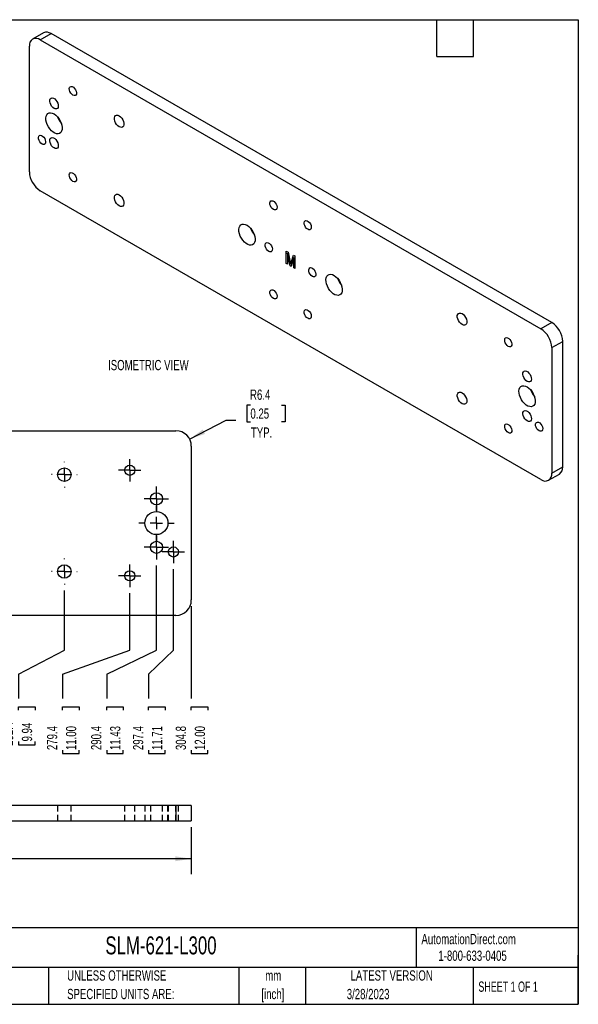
# Model space of a CAD drawing. Header units: millimetres. Extents: x 32 to 1365, y 32 to 1048.
# Tile 2 of 2: x 789 to 1365, y 32 to 1048. Entities that reach past the tile are written whole.
import ezdxf

# ---------------------------------------------------------------- set-up
doc = ezdxf.new("R2010")
doc.units = ezdxf.units.MM
doc.header["$LTSCALE"] = 5
doc.linetypes.add('CENTERX2', pattern=[20.32, 12.7, -2.54, 2.54, -2.54])
doc.linetypes.add('HIDDEN', pattern=[1.905, 1.27, -0.635])
doc.layers.add('CENTER', color=40, linetype='CENTERX2')
doc.layers.add('HIDDEN', color=102, linetype='HIDDEN')
doc.layers.add('DIMENSIONS', color=140, linetype='Continuous', lineweight=25)
doc.layers.add('TEXT', color=140, linetype='Continuous', lineweight=25)
doc.styles.add('SLDTEXTSTYLE0', font='TXT', dxfattribs={"width": 0.7})
doc.styles.add('SLDTEXTSTYLE1', font='TXT', dxfattribs={"width": 0.65})
doc.dimstyles.new('SLDDIMSTYLE1', dxfattribs={"dimtxt": 10.790039, "dimasz": 16.51, "dimexe": 0, "dimexo": 0.0625, "dimgap": 2.69751, "dimtad": 0, "dimtih": 1, "dimtoh": 1, "dimlfac": 0.4, "dimrnd": 1e-09, "dimzin": 12, "dimdsep": 46, "dimtxsty": 'SLDTEXTSTYLE0', "dimblk1": 'NONE', "dimblk2": 'NONE', "dimsah": 1, "dimcen": 0.09, "dimadec": 0, "dimazin": 3, "dimtfac": 1, "dimtofl": 0, "dimtmove": 0, "dimatfit": 3, "dimldrblk": 'NONE', "dimfxl": 0, "dimfrac": 2, "dimtolj": 1, "dimtzin": 12, "dimarcsym": 0})
doc.dimstyles.new('SLDDIMSTYLE3', dxfattribs={"dimtxt": 10.790039, "dimasz": 16.51, "dimexe": 0, "dimexo": 0.0625, "dimgap": 2.69751, "dimtad": 0, "dimtih": 1, "dimtoh": 1, "dimlfac": 0.4, "dimrnd": 1e-09, "dimzin": 12, "dimdsep": 46, "dimtxsty": 'SLDTEXTSTYLE0', "dimsah": 1, "dimcen": 0, "dimadec": 0, "dimazin": 3, "dimtfac": 1, "dimtofl": 0, "dimtmove": 0, "dimatfit": 3, "dimfxl": 0, "dimfrac": 2, "dimtolj": 1, "dimtzin": 12, "dimarcsym": 0})
doc.dimstyles.new('SLDDIMSTYLE7', dxfattribs={"dimtxt": 10.790039, "dimasz": 16.51, "dimexe": 0, "dimexo": 0.0625, "dimgap": 2.69751, "dimtad": 0, "dimtih": 1, "dimtoh": 1, "dimlfac": 0.4, "dimrnd": 1e-09, "dimzin": 12, "dimdsep": 46, "dimtxsty": 'SLDTEXTSTYLE0', "dimsah": 1, "dimcen": 0.09, "dimadec": 0, "dimazin": 3, "dimtfac": 1, "dimtofl": 0, "dimtmove": 0, "dimatfit": 3, "dimfxl": 0, "dimfrac": 2, "dimtolj": 1, "dimtzin": 12, "dimarcsym": 0})

# ---------------------------------------------------------------- blocks, each defined once
blk = doc.blocks.new('SW_NOTE_0_1')
at = {"layer": 'TEXT', "color": 0, "char_height": 10.58, "attachment_point": 2, "style": 'SLDTEXTSTYLE0'}
for s, insert in [('mm', (14.2, 13.6)), ('[inch]', (13.8, -5.5))]:
    blk.add_mtext(s, dxfattribs=dict(at, insert=insert))
blk = doc.blocks.new('SW_NOTE_0_2')
at = {"layer": 'TEXT', "color": 0, "char_height": 10.583, "attachment_point": 1, "style": 'SLDTEXTSTYLE0'}
for s, insert in [('UNLESS OTHERWISE', (0, 13.6)), ('SPECIFIED UNITS ARE:', (0, -5.5))]:
    blk.add_mtext(s, dxfattribs=dict(at, insert=insert))
blk = doc.blocks.new('_D_19')
at = {"layer": 'DIMENSIONS'}
for p, q in [((835.2, 397.3), (835.2, 458.7)), ((787.9, 372.3), (835.2, 397.3)), ((787.9, 372.3), (787.9, 347.3)), ((787.9, 335.1), (787.9, 338.7)), ((787.9, 338.7), (805, 338.7)), ((805, 338.7), (805, 335.1)), ((787.9, 303), (787.9, 299.4)), ((787.9, 299.4), (805, 299.4)), ((805, 299.4), (805, 303))]:
    blk.add_line(p, q, dxfattribs=at)
at = {"layer": 'DIMENSIONS', "char_height": 10.58, "attachment_point": 1, "rotation": 90, "style": 'SLDTEXTSTYLE0'}
for s, insert in [('252.4', (771.8, 298.5)), ('9.94', (791.4, 303))]:
    blk.add_mtext(s, dxfattribs=dict(at, insert=insert))
blk = doc.blocks.new('_None')
blk = doc.blocks.new('_D_20')
at = {"layer": 'DIMENSIONS'}
for p, q in [((902.6, 397.3), (902.6, 455.9)), ((833.4, 372.3), (902.6, 397.3)), ((833.4, 372.3), (833.4, 347.3)), ((833.4, 335.1), (833.4, 338.7)), ((833.4, 338.7), (850.5, 338.7)), ((850.5, 338.7), (850.5, 335.1)), ((833.4, 294.1), (833.4, 290.4)), ((833.4, 290.4), (850.5, 290.4)), ((850.5, 290.4), (850.5, 294.1))]:
    blk.add_line(p, q, dxfattribs=at)
at = {"layer": 'DIMENSIONS', "char_height": 10.58, "attachment_point": 1, "rotation": 90, "style": 'SLDTEXTSTYLE0'}
for s, insert in [('279.4', (817.3, 294.1)), ('11.00', (836.9, 294.1))]:
    blk.add_mtext(s, dxfattribs=dict(at, insert=insert))
blk = doc.blocks.new('_D_21')
at = {"layer": 'DIMENSIONS'}
for p, q in [((930.1, 397.3), (930.1, 484.4)), ((878.9, 372.3), (930.1, 397.3)), ((878.9, 372.3), (878.9, 347.3)), ((878.9, 335.1), (878.9, 338.7)), ((878.9, 338.7), (896, 338.7)), ((896, 338.7), (896, 335.1)), ((878.9, 294.1), (878.9, 290.4)), ((878.9, 290.4), (896, 290.4)), ((896, 290.4), (896, 294.1))]:
    blk.add_line(p, q, dxfattribs=at)
at = {"layer": 'DIMENSIONS', "char_height": 10.58, "attachment_point": 1, "rotation": 90, "style": 'SLDTEXTSTYLE0'}
for s, insert in [('290.4', (862.8, 294.1)), ('11.43', (882.4, 294.1))]:
    blk.add_mtext(s, dxfattribs=dict(at, insert=insert))
blk = doc.blocks.new('_D_22')
at = {"layer": 'DIMENSIONS'}
for p, q in [((947.6, 397.3), (947.6, 480.6)), ((922, 372.3), (947.6, 397.3)), ((922, 372.3), (922, 347.3)), ((922, 335.1), (922, 338.7)), ((922, 338.7), (939.2, 338.7)), ((939.2, 338.7), (939.2, 335.1)), ((922, 294.1), (922, 290.4)), ((922, 290.4), (939.2, 290.4)), ((939.2, 290.4), (939.2, 294.1))]:
    blk.add_line(p, q, dxfattribs=at)
at = {"layer": 'DIMENSIONS', "char_height": 10.58, "attachment_point": 1, "rotation": 90, "style": 'SLDTEXTSTYLE0'}
for s, insert in [('297.4', (906, 294.1)), ('11.71', (925.5, 294.1))]:
    blk.add_mtext(s, dxfattribs=dict(at, insert=insert))
blk = doc.blocks.new('_D_23')
at = {"layer": 'DIMENSIONS'}
for p, q in [((966.1, 442.6), (966.1, 347.3)), ((966.1, 335.1), (966.1, 338.7)), ((966.1, 338.7), (983.3, 338.7)), ((983.3, 338.7), (983.3, 335.1)), ((966.1, 294.1), (966.1, 290.4)), ((966.1, 290.4), (983.3, 290.4)), ((983.3, 290.4), (983.3, 294.1))]:
    blk.add_line(p, q, dxfattribs=at)
at = {"layer": 'DIMENSIONS', "char_height": 10.58, "attachment_point": 1, "rotation": 90, "style": 'SLDTEXTSTYLE0'}
for s, insert in [('304.8', (950.1, 294.1)), ('12.00', (969.7, 294.1))]:
    blk.add_mtext(s, dxfattribs=dict(at, insert=insert))
blk = doc.blocks.new('_D_24')
at = {"layer": 'DIMENSIONS'}
for p, q in [((1027.1, 650.1), (1023.5, 650.1)), ((1023.5, 650.1), (1023.5, 632.9)), ((1059.2, 650.1), (1062.8, 650.1)), ((1062.8, 650.1), (1062.8, 632.9)), ((964.4, 615), (1002.2, 634.4)), ((1002.2, 634.4), (1011.9, 634.4)), ((1023.5, 632.9), (1027.1, 632.9)), ((1062.8, 632.9), (1059.2, 632.9))]:
    blk.add_line(p, q, dxfattribs=at)
blk.add_solid([(964.4, 615), (980.2, 620.3), (977.9, 624.8)], dxfattribs=at)
at = {"layer": 'DIMENSIONS', "char_height": 10.58, "attachment_point": 1, "style": 'SLDTEXTSTYLE0'}
for s, insert in [('R6.4', (1026.7, 666.1)), ('0.25', (1027.1, 646.6)), ('TYP.', (1027.6, 627))]:
    blk.add_mtext(s, dxfattribs=dict(at, insert=insert))
blk = doc.blocks.new('SW_CENTERMARKSYMBOL_16')
at = {"layer": 'CENTER', "color": 0}
for p, q in [((0, 12.7), (0, 13.3)), ((-12.7, 0), (-13.3, 0)), ((0, 0), (-6.4, 0)), ((0, 0), (0, 6.3)), ((0, 0), (0, -6.4)), ((0, 0), (6.3, 0)), ((12.7, 0), (13.3, 0)), ((0, -12.7), (0, -13.3))]:
    blk.add_line(p, q, dxfattribs=at)
blk = doc.blocks.new('SW_CENTERMARKSYMBOL_17')
at = {"layer": 'CENTER', "color": 0}
for p, q in [((0, 12.7), (0, 13.3)), ((-12.7, 0), (-13.3, 0)), ((0, 0), (-6.3, 0)), ((0, 0), (0, 6.3)), ((0, 0), (0, -6.3)), ((0, 0), (6.3, 0)), ((12.7, 0), (13.3, 0)), ((0, -12.7), (0, -13.3))]:
    blk.add_line(p, q, dxfattribs=at)
blk = doc.blocks.new('SW_CENTERMARKSYMBOL_18')
at = {"layer": 'CENTER', "color": 0}
for p, q in [((0, 6.35), (0, 11.6)), ((-6.35, 0), (-11.6, 0)), ((0, 0), (-6.35, 0)), ((0, 0), (0, 6.35)), ((0, 0), (0, -6.35)), ((0, 0), (6.35, 0)), ((6.35, 0), (11.6, 0)), ((0, -6.35), (0, -11.6))]:
    blk.add_line(p, q, dxfattribs=at)
blk = doc.blocks.new('SW_CENTERMARKSYMBOL_19')
at = {"layer": 'CENTER', "color": 0}
for p, q in [((0, 6.35), (0, 11.6)), ((-6.35, 0), (-11.6, 0)), ((0, 0), (-6.35, 0)), ((0, 0), (0, 6.35)), ((0, 0), (0, -6.35)), ((0, 0), (6.35, 0)), ((6.35, 0), (11.6, 0)), ((0, -6.35), (0, -11.6))]:
    blk.add_line(p, q, dxfattribs=at)
blk = doc.blocks.new('SW_CENTERMARKSYMBOL_20')
at = {"layer": 'CENTER', "color": 0}
for p, q in [((0, 6.35), (0, 12.6)), ((-6.35, 0), (-12.6, 0)), ((0, 0), (-6.35, 0)), ((0, 0), (0, 6.35)), ((0, 0), (0, -6.35)), ((0, 0), (6.35, 0)), ((6.35, 0), (12.6, 0)), ((0, -6.35), (0, -12.6))]:
    blk.add_line(p, q, dxfattribs=at)
blk = doc.blocks.new('SW_CENTERMARKSYMBOL_21')
at = {"layer": 'CENTER', "color": 0}
for p, q in [((0, 12.7), (0, 18.25625)), ((-12.7, 0), (-18.25625, 0)), ((0, 0), (-6.35, 0)), ((0, 0), (0, 6.35)), ((0, 0), (0, -6.35)), ((0, 0), (6.35, 0)), ((12.7, 0), (18.25625, 0)), ((0, -12.7), (0, -18.25625))]:
    blk.add_line(p, q, dxfattribs=at)
blk = doc.blocks.new('SW_CENTERMARKSYMBOL_22')
at = {"layer": 'CENTER', "color": 0}
for p, q in [((0, 6.35), (0, 12.6)), ((-6.35, 0), (-12.6, 0)), ((0, 0), (-6.35, 0)), ((0, 0), (0, 6.35)), ((0, 0), (0, -6.35)), ((0, 0), (6.35, 0)), ((6.35, 0), (12.6, 0)), ((0, -6.35), (0, -12.6))]:
    blk.add_line(p, q, dxfattribs=at)
blk = doc.blocks.new('SW_CENTERMARKSYMBOL_23')
at = {"layer": 'CENTER', "color": 0}
for p, q in [((0, 6.35), (0, 11.6)), ((-6.35, 0), (-11.6, 0)), ((0, 0), (-6.35, 0)), ((0, 0), (0, 6.35)), ((0, 0), (0, -6.35)), ((0, 0), (6.35, 0)), ((6.35, 0), (11.6, 0)), ((0, -6.35), (0, -11.6))]:
    blk.add_line(p, q, dxfattribs=at)
blk = doc.blocks.new('_D_30')
at = {"layer": 'DIMENSIONS'}
for p, q in [((204.1, 214.7), (204.1, 166)), ((966.1, 214.7), (966.1, 166)), ((204.1, 181.9), (544.8, 181.9)), ((559.4, 181.9), (555.8, 181.9)), ((555.8, 181.9), (555.8, 164.8)), ((600.5, 181.9), (604.1, 181.9)), ((604.1, 181.9), (604.1, 164.8)), ((966.1, 181.9), (615.1, 181.9)), ((555.8, 164.8), (559.4, 164.8)), ((604.1, 164.8), (600.5, 164.8))]:
    blk.add_line(p, q, dxfattribs=at)
for points in [[(204.1, 181.9), (220.7, 179.4), (220.7, 184.5)], [(966.1, 181.9), (949.6, 184.5), (949.6, 179.4)]]:
    blk.add_solid(points, dxfattribs=at)
at = {"layer": 'DIMENSIONS', "char_height": 10.58, "attachment_point": 1, "style": 'SLDTEXTSTYLE0'}
for s, insert in [('304.8', (559.4, 198)), ('12.00', (559.4, 178.4))]:
    blk.add_mtext(s, dxfattribs=dict(at, insert=insert))

msp = doc.modelspace()

# ---------------------------------------------------------------- linework, layer by layer
for p, q in [((813.613, 1034.139), (802.387, 1027.658)), ((810.324, 1026.873), (821.55, 1033.353)), ((810.324, 1026.873), (1326.689, 728.782)), ((1337.914, 735.262), (821.55, 1033.353)), ((799.099, 890.764), (799.099, 1020.39)), ((1326.689, 573.231), (810.324, 871.322)), ((1064.133, 809.058), (1065.958, 808.004)), ((1064.133, 796.095), (1064.133, 809.058)), ((1065.299, 806.735), (1065.299, 795.422)), ((1067.971, 793.879), (1065.299, 806.735)), ((1065.958, 808.004), (1068.142, 797.566)), ((1069.088, 797.178), (1071.374, 804.877)), ((1071.374, 804.877), (1073.026, 803.924)), ((1073.026, 803.924), (1073.026, 790.961)), ((1065.299, 795.422), (1064.133, 796.095)), ((1069.165, 793.19), (1067.971, 793.879)), ((1068.142, 797.566), (1068.58, 795.393)), ((1071.86, 802.335), (1069.165, 793.19)), ((1071.86, 791.635), (1071.86, 802.335)), ((1073.026, 790.961), (1071.86, 791.635)), ((1337.914, 735.262), (1326.689, 728.782)), ((1337.914, 709.339), (1349.14, 715.819)), ((1349.14, 586.193), (1349.14, 715.819)), ((1337.914, 709.339), (1337.914, 579.713)), ((220.02, 623.578), (950.27, 623.578)), ((966.145, 607.703), (966.145, 448.953)), ((1337.914, 579.713), (1349.14, 586.193)), ((1334.626, 572.445), (1345.851, 578.925)), ((950.27, 433.078), (220.02, 433.078)), ((950.27, 236.903), (220.02, 236.903)), ((950.27, 236.903), (950.27, 221.028)), ((966.145, 236.903), (950.27, 236.903)), ((966.145, 236.903), (966.145, 221.028)), ((220.02, 221.028), (950.27, 221.028)), ((950.27, 221.028), (966.145, 221.028))]:
    msp.add_line(p, q)
at = {"flags": 128}
for points in [[(844, 969.857), (842.795, 970.785), (841.72, 972.077), (840.892, 973.593), (840.402, 975.169), (840.301, 976.634), (840.601, 977.828), (841.269, 978.624), (842.233, 978.934), (843.389, 978.725), (844.611, 978.02), (845.767, 976.894), (846.731, 975.471), (847.4, 973.903), (847.7, 972.362), (847.599, 971.014), (847.108, 970.005), (846.28, 969.445), (845.206, 969.393), (844, 969.857)], [(824.555, 956.192), (823.252, 957.171), (822.065, 958.516), (821.1, 960.108), (820.441, 961.806), (820.148, 963.458), (820.246, 964.918), (820.727, 966.057), (821.549, 966.772), (822.637, 967), (823.896, 966.722), (825.214, 965.962), (826.472, 964.786), (827.561, 963.301), (828.382, 961.638), (828.863, 959.944), (828.962, 958.37), (828.669, 957.056), (828.01, 956.119), (827.044, 955.642), (825.857, 955.667), (824.555, 956.192)], [(824.555, 950.604), (826.365, 949.332), (828.09, 947.665), (829.65, 945.68), (830.971, 943.472), (831.993, 941.142), (832.667, 938.8), (832.961, 936.555), (832.863, 934.513), (832.376, 932.768), (831.523, 931.403), (830.345, 930.482), (828.895, 930.046), (827.243, 930.117), (825.465, 930.692), (823.645, 931.742), (821.867, 933.221), (820.214, 935.057), (818.765, 937.166), (817.587, 939.449), (816.734, 941.798), (816.247, 944.105), (816.148, 946.261), (816.443, 948.166), (817.117, 949.73), (818.138, 950.88), (819.46, 951.563), (821.02, 951.746), (822.745, 951.421), (824.555, 950.604)], [(891.685, 937.263), (890.302, 938.292), (889.03, 939.696), (887.974, 941.363), (887.218, 943.158), (886.824, 944.934), (886.824, 946.548), (887.218, 947.869), (887.974, 948.791), (889.03, 949.238), (890.302, 949.175), (891.685, 948.606), (893.069, 947.577), (894.341, 946.173), (895.397, 944.506), (896.153, 942.711), (896.547, 940.935), (896.547, 939.321), (896.153, 938), (895.397, 937.078), (894.341, 936.631), (893.069, 936.694), (891.685, 937.263)], [(812.18, 919.421), (810.975, 920.349), (809.9, 921.641), (809.073, 923.157), (808.582, 924.733), (808.481, 926.197), (808.781, 927.392), (809.449, 928.188), (810.414, 928.498), (811.569, 928.289), (812.791, 927.583), (813.947, 926.458), (814.912, 925.034), (815.58, 923.467), (815.88, 921.926), (815.779, 920.578), (815.288, 919.569), (814.461, 919.008), (813.386, 918.957), (812.18, 919.421)], [(824.555, 915.365), (823.252, 916.344), (822.065, 917.689), (821.1, 919.281), (820.441, 920.979), (820.148, 922.631), (820.246, 924.091), (820.727, 925.23), (821.549, 925.945), (822.637, 926.173), (823.896, 925.895), (825.214, 925.135), (826.472, 923.959), (827.561, 922.474), (828.382, 920.811), (828.863, 919.117), (828.962, 917.543), (828.669, 916.229), (828.01, 915.292), (827.044, 914.815), (825.857, 914.84), (824.555, 915.365)], [(844, 880.882), (842.795, 881.81), (841.72, 883.102), (840.892, 884.618), (840.402, 886.194), (840.301, 887.658), (840.601, 888.853), (841.269, 889.649), (842.233, 889.959), (843.389, 889.75), (844.611, 889.044), (845.767, 887.919), (846.731, 886.495), (847.4, 884.928), (847.7, 883.387), (847.599, 882.039), (847.108, 881.03), (846.28, 880.47), (845.206, 880.418), (844, 880.882)], [(891.685, 855.651), (890.302, 856.679), (889.03, 858.084), (887.974, 859.751), (887.218, 861.545), (886.824, 863.321), (886.824, 864.935), (887.218, 866.257), (887.974, 867.178), (889.03, 867.626), (890.302, 867.562), (891.685, 866.993), (893.069, 865.965), (894.341, 864.56), (895.397, 862.893), (896.153, 861.099), (896.547, 859.323), (896.547, 857.709), (896.153, 856.387), (895.397, 855.466), (894.341, 855.018), (893.069, 855.082), (891.685, 855.651)], [(1050.829, 851.9), (1049.624, 852.828), (1048.549, 854.12), (1047.721, 855.636), (1047.23, 857.212), (1047.129, 858.677), (1047.429, 859.872), (1048.098, 860.667), (1049.062, 860.977), (1050.218, 860.768), (1051.44, 860.063), (1052.596, 858.937), (1053.56, 857.514), (1054.229, 855.946), (1054.529, 854.405), (1054.428, 853.057), (1053.937, 852.048), (1053.109, 851.488), (1052.034, 851.437), (1050.829, 851.9)], [(1023.605, 835.694), (1025.415, 834.422), (1027.14, 832.755), (1028.7, 830.771), (1030.022, 828.562), (1031.044, 826.232), (1031.717, 823.89), (1032.012, 821.646), (1031.913, 819.604), (1031.426, 817.859), (1030.574, 816.494), (1029.395, 815.572), (1027.946, 815.136), (1026.294, 815.208), (1024.516, 815.782), (1022.695, 816.833), (1020.917, 818.311), (1019.265, 820.148), (1017.816, 822.257), (1016.637, 824.539), (1015.784, 826.889), (1015.297, 829.196), (1015.199, 831.352), (1015.493, 833.256), (1016.167, 834.82), (1017.189, 835.971), (1018.51, 836.653), (1020.07, 836.837), (1021.796, 836.512), (1023.605, 835.694)], [(1086.184, 831.49), (1084.979, 832.418), (1083.904, 833.71), (1083.077, 835.226), (1082.586, 836.802), (1082.485, 838.267), (1082.785, 839.461), (1083.453, 840.257), (1084.417, 840.567), (1085.573, 840.358), (1086.795, 839.652), (1087.951, 838.527), (1088.916, 837.104), (1089.584, 835.536), (1089.884, 833.995), (1089.783, 832.647), (1089.292, 831.638), (1088.464, 831.078), (1087.39, 831.026), (1086.184, 831.49)], [(1046.056, 808.725), (1044.851, 809.653), (1043.776, 810.945), (1042.948, 812.461), (1042.457, 814.037), (1042.356, 815.502), (1042.656, 816.697), (1043.325, 817.492), (1044.289, 817.802), (1045.445, 817.593), (1046.667, 816.888), (1047.823, 815.762), (1048.787, 814.339), (1049.456, 812.771), (1049.756, 811.23), (1049.655, 809.882), (1049.164, 808.873), (1048.336, 808.313), (1047.261, 808.262), (1046.056, 808.725)], [(1090.957, 782.804), (1089.752, 783.732), (1088.677, 785.024), (1087.849, 786.54), (1087.359, 788.116), (1087.258, 789.581), (1087.558, 790.776), (1088.226, 791.571), (1089.19, 791.881), (1090.346, 791.672), (1091.568, 790.967), (1092.724, 789.841), (1093.689, 788.418), (1094.357, 786.85), (1094.657, 785.309), (1094.556, 783.961), (1094.065, 782.952), (1093.237, 782.392), (1092.163, 782.341), (1090.957, 782.804)], [(1113.408, 783.853), (1115.218, 782.58), (1116.943, 780.913), (1118.503, 778.929), (1119.825, 776.72), (1120.846, 774.39), (1121.52, 772.048), (1121.815, 769.804), (1121.716, 767.762), (1121.229, 766.017), (1120.376, 764.652), (1119.198, 763.73), (1117.748, 763.295), (1116.096, 763.366), (1114.318, 763.94), (1112.498, 764.991), (1110.72, 766.469), (1109.067, 768.306), (1107.618, 770.415), (1106.44, 772.697), (1105.587, 775.047), (1105.1, 777.354), (1105.001, 779.51), (1105.296, 781.414), (1105.97, 782.978), (1106.991, 784.129), (1108.313, 784.811), (1109.873, 784.995), (1111.598, 784.67), (1113.408, 783.853)], [(1050.829, 760.039), (1049.624, 760.968), (1048.549, 762.26), (1047.721, 763.776), (1047.23, 765.351), (1047.129, 766.816), (1047.429, 768.011), (1048.098, 768.806), (1049.062, 769.116), (1050.218, 768.907), (1051.44, 768.202), (1052.596, 767.076), (1053.56, 765.653), (1054.229, 764.086), (1054.529, 762.544), (1054.428, 761.196), (1053.937, 760.187), (1053.109, 759.627), (1052.034, 759.576), (1050.829, 760.039)], [(1086.184, 739.629), (1084.979, 740.557), (1083.904, 741.849), (1083.077, 743.365), (1082.586, 744.941), (1082.485, 746.406), (1082.785, 747.601), (1083.453, 748.396), (1084.417, 748.706), (1085.573, 748.497), (1086.795, 747.792), (1087.951, 746.666), (1088.916, 745.243), (1089.584, 743.675), (1089.884, 742.134), (1089.783, 740.786), (1089.292, 739.777), (1088.464, 739.217), (1087.39, 739.166), (1086.184, 739.629)], [(1245.328, 733.11), (1243.944, 734.138), (1242.673, 735.543), (1241.616, 737.21), (1240.861, 739.004), (1240.467, 740.78), (1240.467, 742.394), (1240.861, 743.716), (1241.616, 744.637), (1242.673, 745.085), (1243.944, 745.021), (1245.328, 744.452), (1246.712, 743.424), (1247.983, 742.019), (1249.039, 740.352), (1249.795, 738.558), (1250.189, 736.782), (1250.189, 735.168), (1249.795, 733.846), (1249.039, 732.925), (1247.983, 732.477), (1246.712, 732.541), (1245.328, 733.11)], [(1293.013, 710.648), (1291.808, 711.576), (1290.733, 712.868), (1289.905, 714.384), (1289.414, 715.959), (1289.313, 717.424), (1289.613, 718.619), (1290.282, 719.414), (1291.246, 719.724), (1292.402, 719.515), (1293.624, 718.81), (1294.78, 717.685), (1295.744, 716.261), (1296.413, 714.694), (1296.713, 713.153), (1296.612, 711.804), (1296.121, 710.796), (1295.293, 710.235), (1294.218, 710.184), (1293.013, 710.648)], [(1312.459, 674.531), (1311.156, 675.51), (1309.969, 676.855), (1309.003, 678.447), (1308.345, 680.145), (1308.051, 681.797), (1308.15, 683.258), (1308.631, 684.396), (1309.453, 685.111), (1310.541, 685.34), (1311.8, 685.061), (1313.117, 684.301), (1314.376, 683.126), (1315.464, 681.64), (1316.286, 679.977), (1316.767, 678.283), (1316.866, 676.709), (1316.572, 675.395), (1315.914, 674.458), (1314.948, 673.981), (1313.761, 674.006), (1312.459, 674.531)], [(1245.328, 651.497), (1243.944, 652.526), (1242.673, 653.931), (1241.616, 655.597), (1240.861, 657.392), (1240.467, 659.168), (1240.467, 660.782), (1240.861, 662.103), (1241.616, 663.025), (1242.673, 663.472), (1243.944, 663.409), (1245.328, 662.84), (1246.712, 661.811), (1247.983, 660.407), (1249.039, 658.74), (1249.795, 656.946), (1250.189, 655.169), (1250.189, 653.555), (1249.795, 652.234), (1249.039, 651.312), (1247.983, 650.865), (1246.712, 650.928), (1245.328, 651.497)], [(1312.459, 668.943), (1314.268, 667.671), (1315.994, 666.004), (1317.553, 664.019), (1318.875, 661.811), (1319.897, 659.481), (1320.571, 657.139), (1320.865, 654.894), (1320.767, 652.852), (1320.28, 651.108), (1319.427, 649.743), (1318.248, 648.821), (1316.799, 648.385), (1315.147, 648.456), (1313.369, 649.031), (1311.548, 650.082), (1309.77, 651.56), (1308.118, 653.397), (1306.669, 655.505), (1305.49, 657.788), (1304.637, 660.138), (1304.15, 662.444), (1304.052, 664.601), (1304.346, 666.505), (1305.02, 668.069), (1306.042, 669.219), (1307.364, 669.902), (1308.923, 670.085), (1310.649, 669.761), (1312.459, 668.943)], [(1312.459, 633.704), (1311.156, 634.683), (1309.969, 636.028), (1309.003, 637.62), (1308.345, 639.318), (1308.051, 640.97), (1308.15, 642.431), (1308.631, 643.569), (1309.453, 644.284), (1310.541, 644.513), (1311.8, 644.234), (1313.117, 643.474), (1314.376, 642.299), (1315.464, 640.813), (1316.286, 639.15), (1316.767, 637.456), (1316.866, 635.882), (1316.572, 634.568), (1315.914, 633.631), (1314.948, 633.154), (1313.761, 633.179), (1312.459, 633.704)], [(1293.013, 621.672), (1291.808, 622.6), (1290.733, 623.893), (1289.905, 625.409), (1289.414, 626.984), (1289.313, 628.449), (1289.613, 629.644), (1290.282, 630.439), (1291.246, 630.749), (1292.402, 630.54), (1293.624, 629.835), (1294.78, 628.709), (1295.744, 627.286), (1296.413, 625.719), (1296.713, 624.177), (1296.612, 622.829), (1296.121, 621.82), (1295.293, 621.26), (1294.218, 621.209), (1293.013, 621.672)], [(1324.833, 623.473), (1323.627, 624.401), (1322.553, 625.693), (1321.725, 627.209), (1321.234, 628.785), (1321.133, 630.25), (1321.433, 631.444), (1322.102, 632.24), (1323.066, 632.55), (1324.222, 632.341), (1325.444, 631.635), (1326.6, 630.51), (1327.564, 629.086), (1328.233, 627.519), (1328.533, 625.978), (1328.432, 624.63), (1327.941, 623.621), (1327.113, 623.061), (1326.038, 623.009), (1324.833, 623.473)]]:
    msp.add_lwpolyline(points, dxfattribs=at)
for centre, radius in [((835.208, 578.302), 6.945), ((902.645, 582.811), 5.25), ((930.145, 553.328), 6.25), ((930.145, 528.328), 11.906), ((930.145, 503.328), 6.25), ((947.645, 498.546), 5.25), ((835.208, 478.353), 6.945), ((902.645, 473.845), 5.25)]:
    msp.add_circle(centre, radius)
for centre, radius, start, end in [((805.942, 1021.5), 6.933, 50.796715, 189.214037), ((816.9, 1026.862), 7.985, 54.382423, 114.307119), ((847.25, 953.983), 20.12, 198.613403, 221.38122), ((823.471, 891.873), 24.397, 182.605478, 237.394522), ((1046.3, 839.074), 20.12, 198.613403, 221.38122), ((1136.103, 787.232), 20.12, 198.613403, 221.38122), ((1324.768, 714.71), 24.397, 2.605478, 57.394522), ((1313.543, 708.23), 24.397, 2.605478, 57.394522), ((1335.153, 672.323), 20.12, 198.613403, 221.38122), ((950.27, 607.703), 15.875, 0, 90), ((1331.071, 578.603), 6.933, 230.796715, 9.214037), ((1341.361, 585.334), 7.826, 305.013333, 6.298848), ((950.27, 448.953), 15.875, 270, 0)]:
    msp.add_arc(centre, radius, start, end)
msp.add_open_spline([(1068.58, 795.393), (1068.661, 795.693), (1068.784, 796.143), (1068.959, 796.733), (1069.045, 797.029), (1069.088, 797.178)], degree=3, knots=[0, 0, 0, 0, 0.49999584, 0.7499976, 1, 1, 1, 1])
at = {"layer": 'HIDDEN'}
for p, q in [((828.262, 236.903), (828.262, 221.028)), ((842.153, 221.028), (842.153, 236.903)), ((897.395, 236.903), (897.395, 221.028)), ((907.895, 221.028), (907.895, 236.903)), ((918.238, 236.903), (918.238, 221.028)), ((923.895, 236.903), (923.895, 221.028)), ((936.395, 221.028), (936.395, 236.903)), ((942.051, 221.028), (942.051, 236.903)), ((942.395, 236.903), (942.395, 221.028)), ((950.27, 221.028), (950.27, 236.903)), ((952.895, 221.028), (952.895, 236.903))]:
    msp.add_line(p, q, dxfattribs=at)
at = {"layer": 'TEXT'}
for p, q in [((31.75, 1047.75), (1365.25, 1047.75)), ((1219.2, 1009.65), (1219.2, 1047.75)), ((1257.3, 1009.65), (1257.3, 1047.75)), ((1365.25, 1047.75), (1365.25, 31.75)), ((1219.2, 1009.65), (1257.3, 1009.65)), ((1365.25, 110.631), (31.75, 110.631)), ((1197.877, 110.631), (1197.877, 69.85)), ((1365.25, 31.75), (1365.25, 82.55)), ((1365.25, 69.85), (31.75, 69.85)), ((818.901, 69.85), (818.901, 31.75)), ((1015.122, 69.85), (1015.122, 31.75)), ((1084.06, 69.85), (1084.06, 31.75)), ((1256.744, 69.85), (1256.744, 31.75)), ((31.75, 31.75), (1365.25, 31.75))]:
    msp.add_line(p, q, dxfattribs=at)

# ---------------------------------------------------------------- block references
at = {"layer": 'CENTER'}
for name, p in [('SW_CENTERMARKSYMBOL_16', (835.208, 578.302)), ('SW_CENTERMARKSYMBOL_18', (902.645, 582.811)), ('SW_CENTERMARKSYMBOL_20', (930.145, 553.328)), ('SW_CENTERMARKSYMBOL_21', (930.145, 528.328)), ('SW_CENTERMARKSYMBOL_22', (930.145, 503.328)), ('SW_CENTERMARKSYMBOL_23', (947.645, 498.546)), ('SW_CENTERMARKSYMBOL_17', (835.208, 478.353)), ('SW_CENTERMARKSYMBOL_19', (902.645, 473.845))]:
    msp.add_blockref(name, p, dxfattribs=at)
at = {"layer": 'TEXT'}
for name, p in [('SW_NOTE_0_2', (838.04, 53.177)), ('SW_NOTE_0_1', (1036.43, 53.164))]:
    msp.add_blockref(name, p, dxfattribs=at)

# ---------------------------------------------------------------- texts
for s, insert, char_height, attachment_point, style in [('ISOMETRIC VIEW', (880.296, 696.644), 10.58333, 1, 'SLDTEXTSTYLE0'), ('SLM-621-L300', (877.509, 101.822), 18.52083, 1, 'SLDTEXTSTYLE0'), ('AutomationDirect.com', (1203.475, 104.383), 10.58333, 1, 'SLDTEXTSTYLE0'), ('1-800-633-0405', (1220.958, 87.185), 10.58333, 1, 'SLDTEXTSTYLE0'), ('LATEST VERSION', (1172.761, 66.82), 10.58333, 2, 'SLDTEXTSTYLE0'), ('SHEET 1 OF 1', (1262.206, 55.257), 10.58333, 1, 'SLDTEXTSTYLE1'), ('3/28/2023', (1148.507, 47.638), 10.5833, 2, 'SLDTEXTSTYLE0')]:
    msp.add_mtext(s, dxfattribs=dict(at, insert=insert, char_height=char_height, attachment_point=attachment_point, style=style))

# ---------------------------------------------------------------- dimensions: what is measured, and where the dimension line sits
at = {"layer": 'DIMENSIONS'}
dim = msp.add_radius_dim(center=(950.27, 607.703), mpoint=(964.388, 614.961), text='<>\\PTYP.', dimstyle='SLDDIMSTYLE3', dxfattribs=at)
dim.commit()
dim.dimension.update_dxf_attribs({"geometry": '_D_24', "text_midpoint": (1043.152, 639.974), "dimtype": 164})
for feature_location, offset, picture, middle in [((930.145, 490.728), (-51.291, -143.424), '_D_21', (878.853, 314.579)), ((947.645, 486.946), (-25.604, -139.642), '_D_22', (922.041, 314.579)), ((835.208, 465.058), (-47.313, -117.754), '_D_19', (787.895, 319.067)), ((902.645, 462.245), (-69.27, -114.941), '_D_20', (833.374, 314.579)), ((966.145, 448.953), (0, -101.649), '_D_23', (966.145, 314.579))]:
    dim = msp.add_ordinate_dim(feature_location=feature_location, offset=offset, dtype=1, origin=(204.145, 448.953), dimstyle='SLDDIMSTYLE1', dxfattribs=at)
    dim.commit()
    dim.dimension.update_dxf_attribs({"geometry": picture, "text_midpoint": middle})
dim = msp.add_linear_dim(base=(966.145, 181.918), p1=(204.145, 221.028), p2=(966.145, 221.028), angle=0, dimstyle='SLDDIMSTYLE7', dxfattribs=at)
dim.commit()
dim.dimension.update_dxf_attribs({"geometry": '_D_30', "text_midpoint": (579.944, 181.918), "dimtype": 160})

doc.saveas('drawing.dxf')
